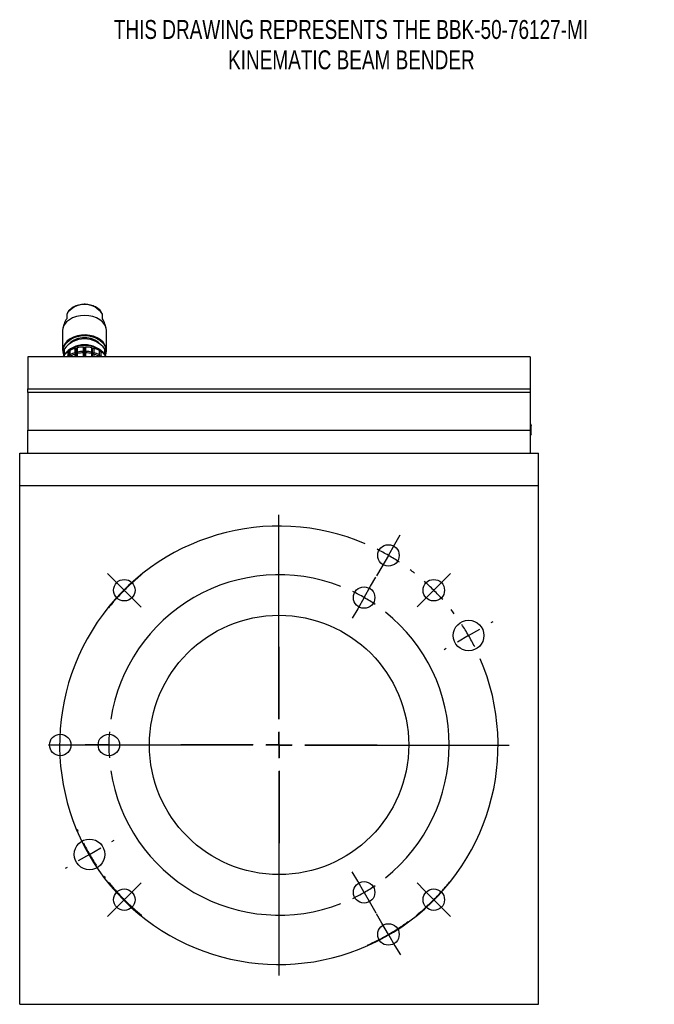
# Model space of a CAD drawing. Header units: inches. Extents: x 1.7 to 20.3, y 0.7 to 16.7.
# Tile 1 of 11: x 1.7 to 6.6, y 6.4 to 13.9. Entities that reach past the tile are written whole.
import ezdxf

# ---------------------------------------------------------------- set-up
doc = ezdxf.new("R2010")
doc.units = ezdxf.units.IN
doc.header["$MEASUREMENT"] = 0
doc.layers.add('SLD-0', color=7, linetype='Continuous')
doc.styles.add('SLDTEXTSTYLE0', font='TXT', dxfattribs={"width": 0.75})

# ---------------------------------------------------------------- blocks, each defined once
blk = doc.blocks.new('SW_NOTE_0')
at = {"layer": 'SLD-0', "color": 0, "char_height": 0.145833, "attachment_point": 2, "style": 'SLDTEXTSTYLE0'}
for s, insert in [('THIS DRAWING REPRESENTS THE BBK-50-76127-MI', (2.1898, 0.188)), ('KINEMATIC BEAM BENDER', (2.1932, -0.0458))]:
    blk.add_mtext(s, dxfattribs=dict(at, insert=insert))
blk = doc.blocks.new('SW_CENTERMARKSYMBOL_5')
at = {"layer": 'SLD-0', "color": 0}
for p, q in [((-0.8455, -1.2637), (-0.8455, 0.3122)), ((0.05, 0.0866), (0.0914, 0.1582)), ((0, 0), (0.05, 0.0866)), ((0, 0), (-0.05, -0.0866)), ((-2.1076, -0.1973), (-2.1659, -0.1388)), ((-0.05, -0.0866), (-0.0914, -0.1582)), ((0.4202, -0.1974), (0.4786, -0.139)), ((-2.037, -0.2682), (-2.1076, -0.1973)), ((0.3495, -0.2682), (0.4202, -0.1974)), ((-2.037, -0.2682), (-1.9664, -0.339)), ((0.3495, -0.2682), (0.2788, -0.3389)), ((-1.9664, -0.339), (-1.908, -0.3976)), ((0.2788, -0.3389), (0.2203, -0.3974)), ((0.7909, -0.5173), (0.8066, -0.5082)), ((0.6178, -0.6174), (0.7043, -0.5674)), ((0.6178, -0.6174), (0.5312, -0.6675)), ((0.4446, -0.7175), (0.4289, -0.7266)), ((-0.8455, -1.4637), (-0.8455, -1.3637)), ((-1.0455, -1.4637), (-2.6215, -1.4637)), ((-0.8455, -1.4637), (-0.9455, -1.4637)), ((-0.8455, -1.4637), (-0.8455, -1.5637)), ((-0.8455, -1.4637), (-0.7455, -1.4637)), ((-0.6455, -1.4637), (0.9305, -1.4637)), ((-0.8455, -1.6637), (-0.8455, -3.2397)), ((-2.132, -2.2055), (-2.1163, -2.1965)), ((-2.3053, -2.3054), (-2.2186, -2.2555)), ((-2.3053, -2.3054), (-2.3919, -2.3554)), ((-2.4785, -2.4053), (-2.4942, -2.4144)), ((-1.9663, -2.584), (-1.9078, -2.5255)), ((0.2787, -2.5841), (0.2201, -2.5257)), ((-2.037, -2.6547), (-2.1077, -2.7254)), ((-2.037, -2.6547), (-1.9663, -2.584)), ((0.3495, -2.6547), (0.2787, -2.5841)), ((0.3495, -2.6547), (0.4203, -2.7253)), ((-2.1077, -2.7254), (-2.1662, -2.7838)), ((0.4203, -2.7253), (0.4789, -2.7836)), ((-0.0501, -2.8363), (-0.0916, -2.7648)), ((0, -2.9228), (-0.0501, -2.8363)), ((0, -2.9228), (0.0501, -3.0094)), ((0.0501, -3.0094), (0.0916, -3.0809))]:
    blk.add_line(p, q, dxfattribs=at)
for radius, start, end in [(1.6904, 66.76615, 23.26466), (1.6904, 59.98713, 63.37664), (1.6904, 56.59762, 59.98713), (1.6879, 128.70104, 131.50755), (1.6904, 51.79189, 53.20811), (1.6879, 131.50755, 134.90208), (1.6904, 45.01287, 48.40238), (1.6879, 134.90208, 138.29662), (1.6904, 41.62336, 45.01287), (1.6879, 138.29662, 141.10313), (1.6904, 36.82271, 38.23385), (1.6904, 30.04369, 33.4332), (1.6904, 26.65417, 30.04369), (1.685, 202.55165, 203.16745), (1.685, 206.56778, 209.96811), (1.685, 209.96811, 213.36843), (1.685, 216.76876, 217.38457), (1.6846, 218.77402, 221.58596), (1.6871, 318.49403, 321.3018), (1.6846, 221.58596, 224.98708), (1.6846, 224.98708, 228.3882), (1.6871, 311.7019, 315.09796), (1.6871, 315.09796, 318.49403), (1.6846, 228.3882, 231.20015), (1.6871, 308.89413, 311.7019), (1.6864, 300.09132, 303.48887), (1.6864, 303.48887, 306.29786), (1.6864, 296.69378, 300.09132), (1.6864, 293.88479, 296.69378)]:
    blk.add_arc((-0.8455, -1.4637), radius, start, end, dxfattribs=at)
blk = doc.blocks.new('SW_CENTERMARKSYMBOL_6')
at = {"layer": 'SLD-0', "color": 0}
for p, q in [((0.05, 0.0866), (0.0913, 0.1582)), ((0, 0), (0.05, 0.0866)), ((0, 0), (-0.05, -0.0866)), ((-0.05, -0.0866), (-0.0913, -0.1582)), ((-0.6562, -0.9367), (-0.6562, -0.3804)), ((-0.6562, -1.1367), (-0.6562, -1.0367)), ((-2.0688, -1.1367), (-2.1514, -1.1367)), ((-1.9688, -1.1367), (-2.0688, -1.1367)), ((-1.9688, -1.1367), (-1.8687, -1.1367)), ((-1.8687, -1.1367), (-1.7861, -1.1367)), ((-0.8562, -1.1367), (-1.4125, -1.1367)), ((-0.6562, -1.1367), (-0.7562, -1.1367)), ((-0.6562, -1.1367), (-0.6562, -1.2367)), ((-0.6562, -1.1367), (-0.5563, -1.1367)), ((-0.4562, -1.1367), (0.1, -1.1367)), ((-0.6562, -1.3367), (-0.6562, -1.8929)), ((-0.05, -2.1867), (-0.0913, -2.1151)), ((0, -2.2733), (-0.05, -2.1867)), ((0, -2.2733), (0.05, -2.3599)), ((0.05, -2.3599), (0.0913, -2.4315))]:
    blk.add_line(p, q, dxfattribs=at)
for start, end in [(68.73079, 171.26921), (60, 64.36539), (55.63461, 60), (308.73079, 51.26921), (175.63461, 180), (180, 184.36539), (188.73079, 291.26921), (295.63461, 300), (300, 304.36539)]:
    blk.add_arc((-0.6562, -1.1367), 1.3125, start, end, dxfattribs=at)

msp = doc.modelspace()

# ---------------------------------------------------------------- linework, layer by layer
at = {"color": 7, "linetype": 'Continuous', "lineweight": 25}
for p, q in [((2.0228, 11.6755), (2.0228, 11.6721)), ((2.0228, 11.6721), (2.0228, 11.6695)), ((2.0228, 11.6695), (2.0228, 11.6392)), ((2.2983, 11.6721), (2.2983, 11.6755)), ((2.2983, 11.6695), (2.2983, 11.6721)), ((2.2983, 11.6392), (2.2983, 11.6695)), ((1.9913, 11.5452), (1.9913, 11.3949)), ((2.0028, 11.6013), (1.9939, 11.5663)), ((2.3272, 11.5663), (2.3183, 11.6013)), ((2.3298, 11.3949), (2.3298, 11.5452)), ((2.0031, 11.4054), (2.0031, 11.3608)), ((2.0345, 11.3868), (2.0454, 11.3917)), ((2.0454, 11.3917), (2.0464, 11.3938)), ((2.0454, 11.3472), (2.0454, 11.3917)), ((2.0464, 11.3938), (2.0464, 11.3604)), ((2.0894, 11.4114), (2.0993, 11.4137)), ((2.0894, 11.378), (2.0894, 11.4114)), ((2.0993, 11.4137), (2.1039, 11.4151)), ((2.0993, 11.3692), (2.0993, 11.4137)), ((2.1039, 11.4151), (2.1039, 11.3817)), ((2.1528, 11.4212), (2.1606, 11.4213)), ((2.1528, 11.3878), (2.1528, 11.4212)), ((2.1606, 11.4213), (2.1683, 11.4212)), ((2.1606, 11.3768), (2.1606, 11.4213)), ((2.1683, 11.4212), (2.1683, 11.3878)), ((2.2172, 11.3817), (2.2172, 11.4151)), ((2.2172, 11.4151), (2.2218, 11.4137)), ((2.2218, 11.3692), (2.2218, 11.4137)), ((2.2218, 11.4137), (2.2317, 11.4114)), ((2.2317, 11.4114), (2.2317, 11.378)), ((2.2747, 11.3604), (2.2747, 11.3938)), ((2.2747, 11.3938), (2.2757, 11.3917)), ((2.2757, 11.3472), (2.2757, 11.3917)), ((2.2757, 11.3917), (2.2866, 11.3868)), ((2.318, 11.3608), (2.318, 11.4054)), ((1.7231, 11.3467), (1.7231, 11.0992)), ((5.5981, 11.3467), (1.7231, 11.3467)), ((1.9949, 11.3504), (1.9922, 11.3467)), ((1.9949, 11.3504), (2.0026, 11.356)), ((1.9949, 11.3467), (1.9949, 11.3504)), ((2.0026, 11.3599), (2.0026, 11.3467)), ((2.0345, 11.3534), (2.0345, 11.3868)), ((2.0454, 11.3472), (2.0345, 11.3534)), ((2.0445, 11.3467), (2.0454, 11.3472)), ((2.0464, 11.3604), (2.0454, 11.3472)), ((2.0454, 11.3472), (2.0464, 11.3493)), ((2.0454, 11.3467), (2.0454, 11.3472)), ((2.0464, 11.3493), (2.0464, 11.3467)), ((2.0993, 11.3692), (2.0894, 11.378)), ((2.0894, 11.3668), (2.0993, 11.3692)), ((2.0894, 11.3467), (2.0894, 11.3668)), ((2.1039, 11.3817), (2.0993, 11.3692)), ((2.0993, 11.3692), (2.1039, 11.3706)), ((2.0993, 11.3467), (2.0993, 11.3692)), ((2.1039, 11.3706), (2.1039, 11.3467)), ((2.1606, 11.3768), (2.1528, 11.3878)), ((2.1528, 11.3767), (2.1606, 11.3768)), ((2.1528, 11.3467), (2.1528, 11.3767)), ((2.1683, 11.3878), (2.1606, 11.3768)), ((2.1606, 11.3768), (2.1683, 11.3767)), ((2.1606, 11.3467), (2.1606, 11.3768)), ((2.1683, 11.3767), (2.1683, 11.3467)), ((2.2218, 11.3692), (2.2172, 11.3817)), ((2.2172, 11.3467), (2.2172, 11.3706)), ((2.2172, 11.3706), (2.2218, 11.3692)), ((2.2317, 11.378), (2.2218, 11.3692)), ((2.2218, 11.3467), (2.2218, 11.3692)), ((2.2218, 11.3692), (2.2317, 11.3668)), ((2.2317, 11.3668), (2.2317, 11.3467)), ((2.2757, 11.3472), (2.2747, 11.3604)), ((2.2747, 11.3467), (2.2747, 11.3493)), ((2.2747, 11.3493), (2.2757, 11.3472)), ((2.2866, 11.3534), (2.2757, 11.3472)), ((2.2757, 11.3467), (2.2757, 11.3472)), ((2.2757, 11.3472), (2.2766, 11.3467)), ((2.2866, 11.3868), (2.2866, 11.3534)), ((2.3185, 11.3467), (2.3185, 11.3599)), ((2.3185, 11.356), (2.3262, 11.3504)), ((2.3262, 11.3504), (2.3262, 11.3467)), ((2.3289, 11.3467), (2.3262, 11.3504)), ((5.5981, 11.3467), (5.5981, 11.0992)), ((1.7231, 11.0717), (1.7231, 11.0992)), ((1.7231, 11.0992), (5.5981, 11.0992)), ((5.5981, 11.0992), (5.5981, 11.0717)), ((1.7231, 11.0717), (1.7231, 10.7803)), ((5.5981, 11.0717), (1.7231, 11.0717)), ((5.5981, 11.0717), (5.5981, 10.7803)), ((5.5981, 10.834), (5.6052, 10.8161)), ((5.6052, 10.7489), (5.6052, 10.8161)), ((1.7231, 10.6016), (1.7231, 10.7803)), ((1.7231, 10.7803), (5.5981, 10.7803)), ((5.5981, 10.7803), (5.5981, 10.6016)), ((5.5981, 10.7578), (5.6052, 10.7489)), ((5.6052, 10.7489), (5.5981, 10.7402)), ((1.6606, 10.6016), (5.6606, 10.6016)), ((1.6606, 10.3527), (1.6606, 10.6016)), ((5.6606, 10.3527), (5.6606, 10.6016)), ((1.6606, 6.3527), (1.6606, 10.3527)), ((1.6606, 10.3527), (5.6606, 10.3527)), ((5.6606, 6.3527), (5.6606, 10.3527)), ((1.6606, 6.3527), (5.6606, 6.3527))]:
    msp.add_line(p, q, dxfattribs=at)
at = {"color": 7, "linetype": 'Continuous', "lineweight": 25, "flags": 128}
for points in [[(2.1606, 11.6649), (2.1285, 11.6627), (2.0976, 11.6563), (2.069, 11.6459), (2.0437, 11.6318), (2.0227, 11.6146), (2.0066, 11.5949), (1.996, 11.5734), (1.9915, 11.5509), (1.9913, 11.5452)], [(2.3298, 11.5452), (2.3297, 11.5509), (2.3251, 11.5734), (2.3145, 11.5949), (2.2985, 11.6146), (2.2774, 11.6318), (2.2521, 11.6459), (2.2235, 11.6563), (2.1926, 11.6627), (2.1606, 11.6649)], [(2.3298, 11.3949), (2.3268, 11.4175), (2.3177, 11.4393), (2.303, 11.4596), (2.2831, 11.4775), (2.2587, 11.4924), (2.2309, 11.5038), (2.2005, 11.5112), (2.1686, 11.5144), (2.1365, 11.5134), (2.1052, 11.508), (2.0759, 11.4985), (2.0497, 11.4853), (2.0275, 11.4689), (2.0101, 11.4497), (1.9981, 11.4286), (1.992, 11.4062), (1.992, 11.3835), (1.9981, 11.3611), (2.0007, 11.3553)], [(2.0026, 11.3574), (1.9984, 11.3693), (1.9952, 11.3921), (1.9984, 11.4149), (2.0078, 11.4368), (2.0231, 11.457), (2.0436, 11.4748), (2.0687, 11.4893), (2.0973, 11.5001), (2.1283, 11.5068), (2.1606, 11.509), (2.1928, 11.5068), (2.2238, 11.5001), (2.2524, 11.4893), (2.2775, 11.4748), (2.298, 11.457), (2.3133, 11.4368), (2.3227, 11.4149), (2.3259, 11.3921), (2.3259, 11.3921)], [(2.3259, 11.3921), (2.3227, 11.3693), (2.3184, 11.3573)], [(2.3203, 11.3552), (2.3268, 11.3722), (2.3298, 11.3949)]]:
    msp.add_lwpolyline(points, dxfattribs=at)
at = {"color": 7, "linetype": 'Continuous', "lineweight": 25}
for centre, radius in [((4.5043, 9.8141), 0.0827), ((2.4673, 9.546), 0.0827), ((4.3168, 9.4894), 0.0827), ((4.8538, 9.546), 0.0827), ((3.6606, 8.3527), 1), ((5.1221, 9.1967), 0.1181), ((1.9731, 8.3527), 0.0827), ((2.3481, 8.3527), 0.0827), ((2.1991, 7.5087), 0.1181), ((4.3168, 7.216), 0.0827), ((2.4673, 7.1595), 0.0827), ((4.8538, 7.1595), 0.0827), ((4.5043, 6.8913), 0.0827)]:
    msp.add_circle(centre, radius, dxfattribs=at)
for centre, radius, start, end in [((2.1606, 11.5853), 0.1647, 33.203, 146.797), ((2.0948, 11.5771), 0.0951, 139.2109, 165.22932), ((2.2263, 11.5771), 0.0951, 14.77101, 40.78912), ((2.1606, 11.2866), 0.1973, 37.03163, 142.96837), ((2.1537, 11.3324), 0.16, 87.55842, 134.3953), ((2.1664, 11.3298), 0.1626, 45.99699, 92.0493), ((2.1606, 11.242), 0.1973, 37.03163, 142.96837), ((2.1606, 11.2306), 0.2023, 46.70168, 133.29832), ((2.1491, 11.2038), 0.216, 106.03299, 118.38846), ((2.1601, 11.1635), 0.2578, 91.61979, 102.59707), ((2.161, 11.1635), 0.2578, 77.40304, 88.38011), ((2.1721, 11.2038), 0.216, 61.6114, 73.96715), ((2.1189, 11.2543), 0.157, 122.48007, 137.76988), ((2.1279, 11.2084), 0.1725, 122.78709, 126.67586), ((2.1491, 11.1704), 0.216, 106.03299, 118.38846), ((2.1491, 11.1593), 0.216, 106.03299, 118.38846), ((2.1601, 11.1301), 0.2578, 91.61907, 102.59711), ((2.1601, 11.119), 0.2578, 91.61979, 102.59707), ((2.161, 11.1301), 0.2578, 77.403, 88.38083), ((2.161, 11.119), 0.2578, 77.40304, 88.38011), ((2.1721, 11.1704), 0.216, 61.6114, 73.96715), ((2.1721, 11.1593), 0.216, 61.6114, 73.96715), ((2.2022, 11.2543), 0.157, 42.23027, 57.51952), ((2.1931, 11.2083), 0.1726, 53.32438, 57.21185)]:
    msp.add_arc(centre, radius, start, end, dxfattribs=at)
msp.add_open_spline([(2.2918, 11.6842), (2.2894, 11.6894), (2.2818, 11.7062), (2.2549, 11.7265), (2.218, 11.7437), (2.1772, 11.7514), (2.1349, 11.7505), (2.0991, 11.7418), (2.0698, 11.728), (2.048, 11.7118), (2.0332, 11.6971), (2.0291, 11.6872), (2.0284, 11.6856)], degree=3, knots=[0, 0, 0, 0, 0.061537, 0.199381, 0.329901, 0.454276, 0.572926, 0.707013, 0.788289, 0.879328, 0.980342, 1, 1, 1, 1], dxfattribs=at)

# ---------------------------------------------------------------- block references
at = {"layer": 'SLD-0', "color": 7}
for name, p in [('SW_NOTE_0', (2.0251, 13.7549)), ('SW_CENTERMARKSYMBOL_5', (4.5043, 9.8141)), ('SW_CENTERMARKSYMBOL_6', (4.3168, 9.4894))]:
    msp.add_blockref(name, p, dxfattribs=at)

doc.saveas('drawing.dxf')
